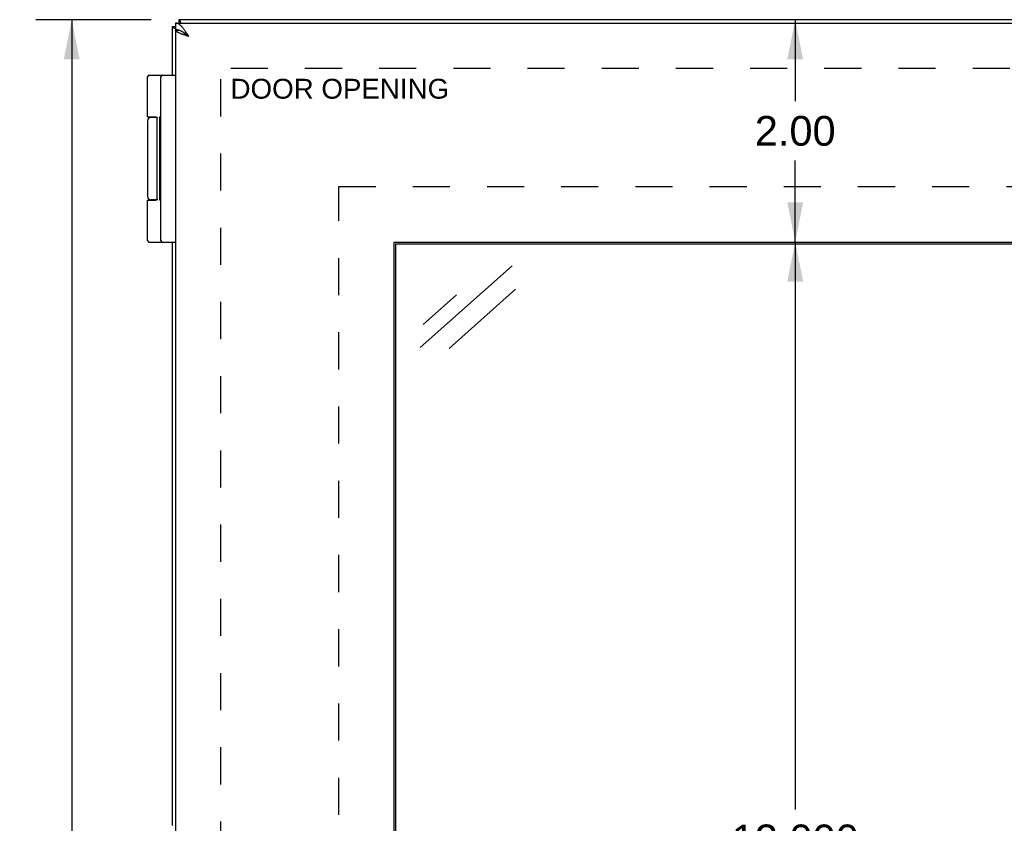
# Model space of a CAD drawing. Header units: inches. Extents: x 0 to 60.7, y 0 to 39.3.
# Tile 8 of 16: x 5.9 to 14.8, y 21.1 to 28.3. Entities that reach past the tile are written whole.
import ezdxf

# ---------------------------------------------------------------- set-up
doc = ezdxf.new("R2010")
doc.units = ezdxf.units.IN
doc.header["$LTSCALE"] = 3.339286
doc.header["$MEASUREMENT"] = 0
doc.linetypes.add('HIDDEN', pattern=[0.2, 0.1, -0.1])
doc.layers.get('0').update_dxf_attribs({"linetype": 'CONTINUOUS'})
for name, color, linetype in [('02___PRT_ALL_AXES', 7, 'CONTINUOUS'), ('DEFAULT_2', 8, 'HIDDEN'), ('DIMENSIONS', 7, 'CONTINUOUS')]:
    doc.layers.add(name, color=color, linetype=linetype)
doc.styles.get("Standard").update_dxf_attribs({"font": 'arial.ttf'})
doc.dimstyles.new('DIMSTYLE_1', dxfattribs={"dimtxt": 0.267857, "dimasz": 0.357143, "dimexe": 0.09, "dimexo": 0.07, "dimgap": 0.0375, "dimtad": 0, "dimtih": 1, "dimtoh": 1, "dimzin": 4, "dimdsep": 46, "dimtxsty": 'Standard', "dimblk": '_FILLED', "dimblk1": '_FILLED', "dimblk2": '_FILLED', "dimcen": 0.09, "dimazin": 1, "dimtfac": 1, "dimtofl": 0, "dimtmove": 0, "dimatfit": 3, "dimldrblk": '_FILLED', "dimfxl": 0, "dimtolj": 1, "dimtzin": 4, "dimarcsym": 0})
doc.dimstyles.new('DIMSTYLE_3', dxfattribs={"dimtxt": 0.267857, "dimasz": 0.357143, "dimexe": 0.09, "dimexo": 0.07, "dimgap": 0.0375, "dimtad": 0, "dimtih": 1, "dimtoh": 1, "dimdec": 3, "dimzin": 4, "dimdsep": 46, "dimtxsty": 'Standard', "dimblk": '_FILLED', "dimblk1": '_FILLED', "dimblk2": '_FILLED', "dimcen": 0.09, "dimadec": 3, "dimazin": 1, "dimtfac": 1, "dimtofl": 0, "dimtmove": 0, "dimatfit": 3, "dimldrblk": '_FILLED', "dimfxl": 0, "dimtolj": 1, "dimtzin": 4, "dimarcsym": 0})

# ---------------------------------------------------------------- blocks, each defined once
blk = doc.blocks.new('_FILLED')
at = {"color": 0, "linetype": 'ByBlock'}
blk.add_solid([(0, 0), (-1, 0.2), (-1, -0.2)], dxfattribs=at)
blk = doc.blocks.new('*D6')
at = {"layer": 'DIMENSIONS', "color": 2, "linetype": 'Continuous'}
for p, q in [((7.0875, 28.3081), (6.052, 28.3081)), ((6.3734, 28.3081), (6.3734, 20.576)), ((6.3734, 12.3081), (6.3734, 20.0403)), ((7.0875, 12.3081), (6.052, 12.3081))]:
    blk.add_line(p, q, dxfattribs=at)
at = {"layer": 'DIMENSIONS', "color": 2, "linetype": 'Continuous', "xscale": 0.3571428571, "yscale": 0.3571428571, "zscale": 0.3571428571}
for p, rotation in [((6.3734, 28.3081), 90), ((6.3734, 12.3081), 270)]:
    blk.add_blockref('_FILLED', p, dxfattribs=dict(at, rotation=rotation))
at = {"layer": 'DIMENSIONS', "color": 2, "linetype": 'Continuous', "insert": (6.3734, 20.4421), "char_height": 0.26786, "width": 0.936006, "attachment_point": 2, "line_spacing_factor": 0.9}
blk.add_mtext('16.00', dxfattribs=at)
blk = doc.blocks.new('*D7')
at = {"layer": 'DIMENSIONS', "color": 2, "linetype": 'Continuous'}
for p, q in [((12.8868, 26.3081), (12.8868, 21.2008)), ((12.8868, 14.3081), (12.8868, 19.8615))]:
    blk.add_line(p, q, dxfattribs=at)
at = {"layer": 'DIMENSIONS', "color": 2, "linetype": 'Continuous', "xscale": 0.3571428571, "yscale": 0.3571428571, "zscale": 0.3571428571}
for p, rotation in [((12.8868, 26.3081), 90), ((12.8868, 14.3081), 270)]:
    blk.add_blockref('_FILLED', p, dxfattribs=dict(at, rotation=rotation))
at = {"layer": 'DIMENSIONS', "color": 2, "linetype": 'Continuous', "insert": (12.8868, 21.0669), "char_height": 0.26786, "width": 1.618096, "attachment_point": 2, "line_spacing_factor": 0.9}
blk.add_mtext('12.000\\PVIEWING\\PAREA', dxfattribs=at)
blk = doc.blocks.new('*D20')
at = {"layer": 'DIMENSIONS', "color": 2, "linetype": 'Continuous'}
for p, q in [((12.8868, 28.3081), (12.8868, 27.576)), ((12.8868, 26.3081), (12.8868, 27.0403))]:
    blk.add_line(p, q, dxfattribs=at)
at = {"layer": 'DIMENSIONS', "color": 2, "linetype": 'Continuous', "xscale": 0.3571428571, "yscale": 0.3571428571, "zscale": 0.3571428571}
for p, rotation in [((12.8868, 28.3081), 90), ((12.8868, 26.3081), 270)]:
    blk.add_blockref('_FILLED', p, dxfattribs=dict(at, rotation=rotation))
at = {"layer": 'DIMENSIONS', "color": 2, "linetype": 'Continuous', "insert": (12.8868, 27.4421), "char_height": 0.26786, "width": 0.727894, "attachment_point": 2, "line_spacing_factor": 0.9}
blk.add_mtext('2.00', dxfattribs=at)

msp = doc.modelspace()

# ---------------------------------------------------------------- linework, layer by layer
at = {"color": 7, "linetype": 'Continuous'}
for p, q in [((7.3069, 28.2781), (7.3069, 28.2181)), ((7.3375, 28.3081), (7.3375, 28.2781)), ((7.2775, 28.2481), (7.3069, 28.2481)), ((7.3079, 28.2131), (7.3383, 28.2131)), ((7.0701, 27.8081), (7.3069, 27.8081)), ((7.1769, 26.3211), (7.1769, 27.7951)), ((7.141, 27.4281), (7.0871, 27.4281)), ((7.1426, 26.6931), (7.1426, 27.4231)), ((7.0571, 26.6831), (7.127, 26.6831)), ((7.141, 26.6881), (7.0871, 26.6881)), ((7.0701, 26.3081), (7.3069, 26.3081)), ((9.2925, 14.3237), (9.2925, 26.2925)), ((9.2925, 26.2925), (24.6362, 26.2925))]:
    msp.add_line(p, q, dxfattribs=at)
at = {"color": 3, "linetype": 'Continuous'}
for p, q in [((7.3069, 28.2781), (27.2469, 28.2781)), ((27.2175, 28.3081), (7.3375, 28.3081)), ((7.2775, 28.2481), (7.2775, 27.8081)), ((7.3069, 28.2131), (7.3069, 12.4031)), ((7.3079, 28.2131), (7.3069, 28.2131)), ((7.3322, 28.2148), (7.3339, 28.2131)), ((7.2775, 26.3081), (7.2775, 21.0581)), ((9.2769, 14.3081), (9.2769, 26.3081)), ((9.2769, 26.3081), (24.6519, 26.3081))]:
    msp.add_line(p, q, dxfattribs=at)
for points in [[(7.4269, 28.1581), (7.4223, 28.1654), (7.4177, 28.1726), (7.4131, 28.1798), (7.4085, 28.1868), (7.4038, 28.1938), (7.3992, 28.2007), (7.3946, 28.2074), (7.39, 28.2139), (7.3854, 28.2202), (7.3808, 28.2263), (7.3762, 28.2321), (7.3716, 28.2377), (7.367, 28.2429), (7.3623, 28.2479), (7.3577, 28.2526), (7.3531, 28.2569), (7.3485, 28.2608), (7.3439, 28.2644), (7.3392, 28.2675), (7.3346, 28.2703), (7.33, 28.2727), (7.3254, 28.2746), (7.3208, 28.2762), (7.3162, 28.2772), (7.3115, 28.2779), (7.3069, 28.2781)], [(7.3375, 28.3081), (7.339, 28.3079), (7.3405, 28.3072), (7.3421, 28.306), (7.3436, 28.3044), (7.3451, 28.3023), (7.3467, 28.2998), (7.3482, 28.2969), (7.3497, 28.2935), (7.3512, 28.2897), (7.3528, 28.2856), (7.3543, 28.281), (7.3552, 28.2781)], [(7.2775, 28.2481), (7.2777, 28.2466), (7.2784, 28.2451), (7.2796, 28.2435), (7.2812, 28.242), (7.2832, 28.2405), (7.2858, 28.2389), (7.2887, 28.2374), (7.2921, 28.2359), (7.2959, 28.2343), (7.3, 28.2328), (7.3046, 28.2313), (7.3069, 28.2306)], [(7.4269, 28.1581), (7.4203, 28.1602), (7.4137, 28.1624), (7.4071, 28.1645), (7.4006, 28.1666), (7.3941, 28.1687), (7.3878, 28.1708), (7.3816, 28.1729), (7.3755, 28.175), (7.3696, 28.1772), (7.3638, 28.1793), (7.3583, 28.1814), (7.3529, 28.1835), (7.3478, 28.1856), (7.3429, 28.1877), (7.3383, 28.1899), (7.334, 28.192), (7.3299, 28.1941), (7.3261, 28.1962), (7.3227, 28.1983), (7.3196, 28.2004), (7.3168, 28.2025), (7.3143, 28.2047), (7.3122, 28.2068), (7.3104, 28.2089), (7.309, 28.211), (7.3079, 28.2131)]]:
    msp.add_lwpolyline(points, dxfattribs=at)
at = {"color": 7, "linetype": 'Continuous'}
for points in [[(7.3392, 28.2128), (7.3346, 28.2142), (7.33, 28.2154), (7.3254, 28.2164), (7.3208, 28.2171), (7.3162, 28.2177), (7.3115, 28.218), (7.3069, 28.2181)], [(7.367, 28.2005), (7.3623, 28.203), (7.3577, 28.2053), (7.3531, 28.2075), (7.3485, 28.2095), (7.3439, 28.2112), (7.3392, 28.2128)], [(7.3808, 28.1922), (7.3762, 28.1951), (7.3716, 28.1979), (7.367, 28.2005)], [(7.4269, 28.1581), (7.423, 28.1606), (7.4191, 28.1631), (7.4152, 28.1656), (7.4114, 28.1681), (7.4076, 28.1706), (7.404, 28.1731), (7.4004, 28.1756), (7.3969, 28.1781), (7.3936, 28.1806), (7.3904, 28.1831), (7.3874, 28.1856), (7.3845, 28.1881), (7.3818, 28.1906), (7.3793, 28.1931)], [(7.4269, 28.1581), (7.4223, 28.1617), (7.4177, 28.1654), (7.4131, 28.1689), (7.4085, 28.1725), (7.4038, 28.176), (7.3992, 28.1794), (7.3946, 28.1828), (7.39, 28.186), (7.3854, 28.1892), (7.3808, 28.1922)], [(7.0571, 27.4331), (7.127, 27.4331), (7.1276, 27.4331), (7.1281, 27.4331), (7.1287, 27.4331), (7.1293, 27.4331), (7.1298, 27.433), (7.1304, 27.433), (7.1309, 27.4329), (7.1313, 27.4329), (7.1318, 27.4328), (7.1322, 27.4328), (7.1327, 27.4327), (7.1331, 27.4326), (7.1334, 27.4325), (7.1338, 27.4325), (7.1342, 27.4324), (7.1345, 27.4323), (7.1348, 27.4322), (7.1351, 27.4321), (7.1354, 27.432), (7.1357, 27.4319), (7.136, 27.4318), (7.1363, 27.4317), (7.1365, 27.4316), (7.1368, 27.4315), (7.137, 27.4314), (7.1372, 27.4313), (7.1375, 27.4312), (7.1377, 27.4311), (7.1379, 27.431), (7.1381, 27.4309), (7.1383, 27.4307), (7.1384, 27.4306), (7.1386, 27.4305), (7.1388, 27.4304), (7.139, 27.4303), (7.1391, 27.4301), (7.1393, 27.43), (7.1394, 27.4299), (7.1396, 27.4298), (7.1397, 27.4297), (7.1398, 27.4295), (7.14, 27.4294), (7.1401, 27.4293), (7.1402, 27.4292), (7.1403, 27.429), (7.1404, 27.4289), (7.1405, 27.4288), (7.1406, 27.4287), (7.1407, 27.4285), (7.1408, 27.4284), (7.1409, 27.4283), (7.141, 27.4282), (7.1411, 27.4281), (7.1412, 27.4279), (7.1412, 27.4278), (7.1413, 27.4277), (7.1414, 27.4276), (7.1415, 27.4275), (7.1415, 27.4273), (7.1416, 27.4272), (7.1417, 27.4271), (7.1417, 27.427), (7.1418, 27.4269), (7.1418, 27.4268), (7.1419, 27.4266), (7.1419, 27.4265), (7.142, 27.4264), (7.142, 27.4263), (7.1421, 27.4262), (7.1421, 27.4261), (7.1421, 27.426), (7.1422, 27.4258), (7.1422, 27.4257), (7.1422, 27.4256), (7.1423, 27.4255), (7.1423, 27.4254), (7.1423, 27.4253), (7.1424, 27.4252), (7.1424, 27.4251), (7.1424, 27.425), (7.1424, 27.4248), (7.1425, 27.4247), (7.1425, 27.4246), (7.1425, 27.4245), (7.1425, 27.4244), (7.1425, 27.4243), (7.1425, 27.4242), (7.1425, 27.4241), (7.1426, 27.424), (7.1426, 27.4239), (7.1426, 27.4238), (7.1426, 27.4237), (7.1426, 27.4235), (7.1426, 27.4234), (7.1426, 27.4233), (7.1426, 27.4232), (7.1426, 27.4231)], [(7.1426, 26.6931), (7.1426, 26.693), (7.1426, 26.6929), (7.1426, 26.6928), (7.1426, 26.6927), (7.1426, 26.6926), (7.1426, 26.6925), (7.1426, 26.6924), (7.1426, 26.6923), (7.1425, 26.6922), (7.1425, 26.6921), (7.1425, 26.6919), (7.1425, 26.6918), (7.1425, 26.6917), (7.1425, 26.6916), (7.1425, 26.6915), (7.1424, 26.6914), (7.1424, 26.6913), (7.1424, 26.6912), (7.1424, 26.6911), (7.1423, 26.691), (7.1423, 26.6909), (7.1423, 26.6907), (7.1422, 26.6906), (7.1422, 26.6905), (7.1422, 26.6904), (7.1421, 26.6903), (7.1421, 26.6902), (7.1421, 26.6901), (7.142, 26.69), (7.142, 26.6898), (7.1419, 26.6897), (7.1419, 26.6896), (7.1418, 26.6895), (7.1418, 26.6894), (7.1417, 26.6893), (7.1417, 26.6891), (7.1416, 26.689), (7.1415, 26.6889), (7.1415, 26.6888), (7.1414, 26.6887), (7.1413, 26.6885), (7.1412, 26.6884), (7.1412, 26.6883), (7.1411, 26.6882), (7.141, 26.6881), (7.1409, 26.6879), (7.1408, 26.6878), (7.1407, 26.6877), (7.1406, 26.6876), (7.1405, 26.6875), (7.1404, 26.6873), (7.1403, 26.6872), (7.1402, 26.6871), (7.1401, 26.687), (7.14, 26.6868), (7.1398, 26.6867), (7.1397, 26.6866), (7.1396, 26.6865), (7.1394, 26.6863), (7.1393, 26.6862), (7.1391, 26.6861), (7.139, 26.686), (7.1388, 26.6859), (7.1386, 26.6857), (7.1384, 26.6856), (7.1383, 26.6855), (7.1381, 26.6854), (7.1379, 26.6853), (7.1377, 26.6852), (7.1375, 26.6851), (7.1372, 26.6849), (7.137, 26.6848), (7.1368, 26.6847), (7.1365, 26.6846), (7.1363, 26.6845), (7.136, 26.6844), (7.1357, 26.6843), (7.1354, 26.6842), (7.1351, 26.6841), (7.1348, 26.684), (7.1345, 26.6839), (7.1342, 26.6839), (7.1338, 26.6838), (7.1334, 26.6837), (7.1331, 26.6836), (7.1327, 26.6836), (7.1322, 26.6835), (7.1318, 26.6834), (7.1313, 26.6834), (7.1309, 26.6833), (7.1304, 26.6833), (7.1298, 26.6832), (7.1293, 26.6832), (7.1287, 26.6832), (7.1281, 26.6831), (7.1276, 26.6831), (7.127, 26.6831)]]:
    msp.add_lwpolyline(points, dxfattribs=at)
for centre, radius, start, end in [((7.0701, 27.7951), 0.013, 90, 180), ((7.1899, 27.7951), 0.013, 90, 180), ((7.0871, 27.3981), 0.03, 90, 180), ((7.0871, 26.7181), 0.03, 180, 270), ((7.0701, 26.3211), 0.013, 180, 270), ((7.1899, 26.3211), 0.013, 180, 270)]:
    msp.add_arc(centre, radius, start, end, dxfattribs=at)
at = {"layer": '02___PRT_ALL_AXES', "color": 7, "linetype": 'Continuous'}
for p, q in [((7.0571, 27.4331), (7.0571, 27.7951)), ((7.0571, 27.3981), (7.0571, 26.7181)), ((7.1366, 27.4316), (7.1366, 27.4281)), ((7.1669, 26.6849), (7.1669, 27.4341)), ((7.1769, 27.4341), (7.1669, 27.4341)), ((7.1769, 27.4287), (7.1669, 27.4287)), ((7.1769, 27.3308), (7.1669, 27.3308)), ((7.1769, 27.1827), (7.1669, 27.1827)), ((7.1769, 26.9477), (7.1669, 26.9477)), ((7.1769, 26.9332), (7.1669, 26.9332)), ((7.0571, 26.3211), (7.0571, 26.6831)), ((7.1366, 26.6881), (7.1366, 26.6847)), ((7.1769, 26.6849), (7.1669, 26.6849))]:
    msp.add_line(p, q, dxfattribs=at)
at = {"layer": 'DEFAULT_2', "color": 8, "linetype": 'HIDDEN'}
for p, q in [((7.7151, 12.7458), (7.7151, 27.8705)), ((26.8398, 27.8705), (7.7151, 27.8705)), ((8.7769, 13.8081), (8.7769, 26.8081)), ((8.7769, 26.8081), (25.1519, 26.8081))]:
    msp.add_line(p, q, dxfattribs=at)
at = {"layer": 'DIMENSIONS', "color": 7, "linetype": 'Continuous'}
for p, q in [((9.512, 25.3579), (10.3386, 26.0926)), ((10.3698, 25.8826), (9.7718, 25.3509)), ((9.537, 25.5661), (9.8368, 25.8326))]:
    msp.add_line(p, q, dxfattribs=at)

# ---------------------------------------------------------------- texts
at = {"layer": 'DIMENSIONS', "color": 2, "linetype": 'Continuous', "insert": (8.7876, 27.7762), "char_height": 0.178571, "width": 1.96495, "attachment_point": 2, "line_spacing_factor": 0.9}
msp.add_mtext('DOOR OPENING', dxfattribs=at)

# ---------------------------------------------------------------- dimensions: what is measured, and where the dimension line sits
at = {"layer": 'DIMENSIONS', "color": 2, "linetype": 'Continuous'}
for base, p1, p2, angle, picture, middle in [((6.3734, 28.3081), (7.1575, 12.3081), (7.1575, 28.3081), 90, '*D6', (6.3848, 20.3066)), ((12.8868, 26.3081), (7.3375, 28.3081), (9.2769, 26.3081), 270, '*D20', (12.8835, 27.3066))]:
    dim = msp.add_linear_dim(base=base, p1=p1, p2=p2, angle=angle, dimstyle='DIMSTYLE_1', dxfattribs=at)
    dim.commit()
    dim.dimension.update_dxf_attribs({"geometry": picture, "text_midpoint": middle, "dimtype": 160})
dim = msp.add_linear_dim(base=(12.8868, 14.3081), p1=(9.2769, 26.3081), p2=(9.2769, 14.3081), angle=270, text='<>\\PVIEWING\\PAREA', dimstyle='DIMSTYLE_3', dxfattribs=at)
dim.commit()
dim.dimension.update_dxf_attribs({"geometry": '*D7', "text_midpoint": (12.8868, 20.5312), "dimtype": 160})

doc.saveas('drawing.dxf')
